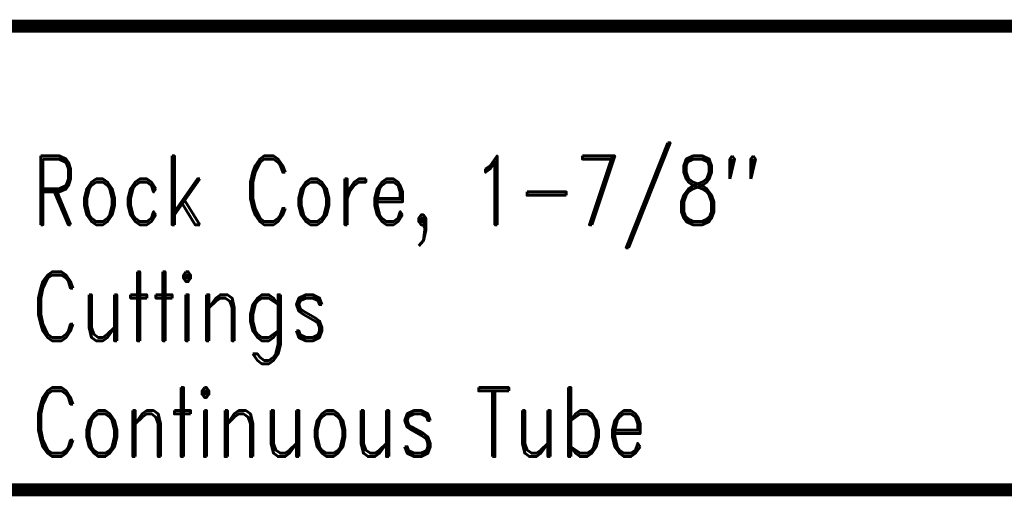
# Model space of a CAD drawing. Extents: x -2 to 113, y -136 to 16.
# Tile 19 of 256: x 32.98 to 48.6, y -136.04 to -128.48. Entities that reach past the tile are written whole.
import ezdxf
from ezdxf.enums import TextEntityAlignment as Align

# ---------------------------------------------------------------- set-up
doc = ezdxf.new("R2010")
doc.units = 0
doc.header["$MEASUREMENT"] = 0
doc.linetypes.add('SOLID', pattern=[0])
doc.layers.get('0').update_dxf_attribs({"linetype": 'SOLID'})
for name, color, linetype in [('1', 7, 'SOLID'), ('10', 7, 'SOLID'), ('11', 7, 'SOLID'), ('12', 7, 'SOLID'), ('13', 7, 'SOLID'), ('14', 7, 'SOLID'), ('15', 7, 'SOLID'), ('16', 7, 'SOLID'), ('17', 7, 'SOLID'), ('18', 7, 'SOLID'), ('19', 7, 'SOLID'), ('2', 7, 'SOLID'), ('20', 7, 'SOLID'), ('21', 7, 'SOLID'), ('22', 7, 'SOLID'), ('23', 7, 'SOLID'), ('24', 7, 'SOLID'), ('25', 7, 'SOLID'), ('26', 7, 'SOLID'), ('27', 7, 'SOLID'), ('28', 7, 'SOLID'), ('29', 7, 'SOLID'), ('3', 7, 'SOLID'), ('30', 7, 'SOLID'), ('31', 7, 'SOLID'), ('32', 7, 'SOLID'), ('33', 7, 'SOLID'), ('34', 7, 'SOLID'), ('35', 7, 'SOLID'), ('36', 7, 'SOLID'), ('37', 7, 'SOLID'), ('38', 7, 'SOLID'), ('39', 7, 'SOLID'), ('4', 7, 'SOLID'), ('40', 7, 'SOLID'), ('41', 7, 'SOLID'), ('42', 7, 'SOLID'), ('43', 7, 'SOLID'), ('44', 7, 'SOLID'), ('45', 7, 'SOLID'), ('46', 7, 'SOLID'), ('47', 7, 'SOLID'), ('48', 7, 'SOLID'), ('49', 7, 'SOLID'), ('5', 7, 'SOLID'), ('50', 7, 'SOLID'), ('51', 7, 'SOLID'), ('52', 7, 'SOLID'), ('53', 7, 'SOLID'), ('54', 7, 'SOLID'), ('55', 7, 'SOLID'), ('56', 7, 'SOLID'), ('57', 7, 'SOLID'), ('58', 7, 'SOLID'), ('59', 7, 'SOLID'), ('6', 7, 'SOLID'), ('60', 7, 'SOLID'), ('61', 7, 'SOLID'), ('62', 7, 'SOLID'), ('63', 7, 'SOLID'), ('64', 7, 'SOLID'), ('65', 7, 'SOLID'), ('66', 7, 'SOLID'), ('67', 7, 'SOLID'), ('68', 7, 'SOLID'), ('7', 7, 'SOLID'), ('8', 7, 'SOLID'), ('9', 7, 'SOLID')]:
    doc.layers.add(name, color=color, linetype=linetype)
doc.styles.add('ROMAND', font='romand', dxfattribs={"height": 1})

msp = doc.modelspace()

# ---------------------------------------------------------------- linework, layer by layer
at = {"color": 7, "linetype": 'SOLID', "const_width": 0.206}
msp.add_lwpolyline([(-0.218, -135.933), (111.547, -135.933), (111.547, -128.58), (-0.218, -128.58), (-0.218, -135.933)], dxfattribs=at)
at = {"layer": '1', "color": 7, "linetype": 'SOLID', "const_width": 0.206}
msp.add_lwpolyline([(-0.218, -135.933), (111.547, -135.933), (111.547, -128.58), (-0.218, -128.58), (-0.218, -135.933)], dxfattribs=at)
at = {"layer": '10', "color": 7, "linetype": 'SOLID', "const_width": 0.206}
msp.add_lwpolyline([(-0.218, -135.933), (111.547, -135.933), (111.547, -128.58), (-0.218, -128.58), (-0.218, -135.933)], dxfattribs=at)
at = {"layer": '11', "color": 7, "linetype": 'SOLID', "const_width": 0.206}
msp.add_lwpolyline([(-0.218, -135.933), (111.547, -135.933), (111.547, -128.58), (-0.218, -128.58), (-0.218, -135.933)], dxfattribs=at)
at = {"layer": '12', "color": 7, "linetype": 'SOLID', "const_width": 0.206}
msp.add_lwpolyline([(-0.218, -135.933), (111.547, -135.933), (111.547, -128.58), (-0.218, -128.58), (-0.218, -135.933)], dxfattribs=at)
at = {"layer": '13', "color": 7, "linetype": 'SOLID', "const_width": 0.206}
msp.add_lwpolyline([(-0.218, -135.933), (111.547, -135.933), (111.547, -128.58), (-0.218, -128.58), (-0.218, -135.933)], dxfattribs=at)
at = {"layer": '14', "color": 7, "linetype": 'SOLID', "const_width": 0.206}
msp.add_lwpolyline([(-0.218, -135.933), (111.547, -135.933), (111.547, -128.58), (-0.218, -128.58), (-0.218, -135.933)], dxfattribs=at)
at = {"layer": '15', "color": 7, "linetype": 'SOLID', "const_width": 0.206}
msp.add_lwpolyline([(-0.218, -135.933), (111.547, -135.933), (111.547, -128.58), (-0.218, -128.58), (-0.218, -135.933)], dxfattribs=at)
at = {"layer": '16', "color": 7, "linetype": 'SOLID', "const_width": 0.206}
msp.add_lwpolyline([(-0.218, -135.933), (111.547, -135.933), (111.547, -128.58), (-0.218, -128.58), (-0.218, -135.933)], dxfattribs=at)
at = {"layer": '17', "color": 7, "linetype": 'SOLID', "const_width": 0.206}
msp.add_lwpolyline([(-0.218, -135.933), (111.547, -135.933), (111.547, -128.58), (-0.218, -128.58), (-0.218, -135.933)], dxfattribs=at)
at = {"layer": '18', "color": 7, "linetype": 'SOLID', "const_width": 0.206}
msp.add_lwpolyline([(-0.218, -135.933), (111.547, -135.933), (111.547, -128.58), (-0.218, -128.58), (-0.218, -135.933)], dxfattribs=at)
at = {"layer": '19', "color": 7, "linetype": 'SOLID', "const_width": 0.206}
msp.add_lwpolyline([(-0.218, -135.933), (111.547, -135.933), (111.547, -128.58), (-0.218, -128.58), (-0.218, -135.933)], dxfattribs=at)
at = {"layer": '2', "color": 7, "linetype": 'SOLID', "const_width": 0.206}
msp.add_lwpolyline([(-0.218, -135.933), (111.547, -135.933), (111.547, -128.58), (-0.218, -128.58), (-0.218, -135.933)], dxfattribs=at)
at = {"layer": '20', "color": 7, "linetype": 'SOLID', "const_width": 0.206}
msp.add_lwpolyline([(-0.218, -135.933), (111.547, -135.933), (111.547, -128.58), (-0.218, -128.58), (-0.218, -135.933)], dxfattribs=at)
at = {"layer": '21', "color": 7, "linetype": 'SOLID', "const_width": 0.206}
msp.add_lwpolyline([(-0.218, -135.933), (111.547, -135.933), (111.547, -128.58), (-0.218, -128.58), (-0.218, -135.933)], dxfattribs=at)
at = {"layer": '22', "color": 7, "linetype": 'SOLID', "const_width": 0.206}
msp.add_lwpolyline([(-0.218, -135.933), (111.547, -135.933), (111.547, -128.58), (-0.218, -128.58), (-0.218, -135.933)], dxfattribs=at)
at = {"layer": '23', "color": 7, "linetype": 'SOLID', "const_width": 0.206}
msp.add_lwpolyline([(-0.218, -135.933), (111.547, -135.933), (111.547, -128.58), (-0.218, -128.58), (-0.218, -135.933)], dxfattribs=at)
at = {"layer": '24', "color": 7, "linetype": 'SOLID', "const_width": 0.206}
msp.add_lwpolyline([(-0.218, -135.933), (111.547, -135.933), (111.547, -128.58), (-0.218, -128.58), (-0.218, -135.933)], dxfattribs=at)
at = {"layer": '25', "color": 7, "linetype": 'SOLID', "const_width": 0.206}
msp.add_lwpolyline([(-0.218, -135.933), (111.547, -135.933), (111.547, -128.58), (-0.218, -128.58), (-0.218, -135.933)], dxfattribs=at)
at = {"layer": '26', "color": 7, "linetype": 'SOLID', "const_width": 0.206}
msp.add_lwpolyline([(-0.218, -135.933), (111.547, -135.933), (111.547, -128.58), (-0.218, -128.58), (-0.218, -135.933)], dxfattribs=at)
at = {"layer": '27', "color": 7, "linetype": 'SOLID', "const_width": 0.206}
msp.add_lwpolyline([(-0.218, -135.933), (111.547, -135.933), (111.547, -128.58), (-0.218, -128.58), (-0.218, -135.933)], dxfattribs=at)
at = {"layer": '28', "color": 7, "linetype": 'SOLID', "const_width": 0.206}
msp.add_lwpolyline([(-0.218, -135.933), (111.547, -135.933), (111.547, -128.58), (-0.218, -128.58), (-0.218, -135.933)], dxfattribs=at)
at = {"layer": '29', "color": 7, "linetype": 'SOLID', "const_width": 0.206}
msp.add_lwpolyline([(-0.218, -135.933), (111.547, -135.933), (111.547, -128.58), (-0.218, -128.58), (-0.218, -135.933)], dxfattribs=at)
at = {"layer": '3', "color": 7, "linetype": 'SOLID', "const_width": 0.206}
msp.add_lwpolyline([(-0.218, -135.933), (111.547, -135.933), (111.547, -128.58), (-0.218, -128.58), (-0.218, -135.933)], dxfattribs=at)
at = {"layer": '30', "color": 7, "linetype": 'SOLID', "const_width": 0.206}
msp.add_lwpolyline([(-0.218, -135.933), (111.547, -135.933), (111.547, -128.58), (-0.218, -128.58), (-0.218, -135.933)], dxfattribs=at)
at = {"layer": '31', "color": 7, "linetype": 'SOLID', "const_width": 0.206}
msp.add_lwpolyline([(-0.218, -135.933), (111.547, -135.933), (111.547, -128.58), (-0.218, -128.58), (-0.218, -135.933)], dxfattribs=at)
at = {"layer": '32', "color": 7, "linetype": 'SOLID', "const_width": 0.206}
msp.add_lwpolyline([(-0.218, -135.933), (111.547, -135.933), (111.547, -128.58), (-0.218, -128.58), (-0.218, -135.933)], dxfattribs=at)
at = {"layer": '33', "color": 7, "linetype": 'SOLID', "const_width": 0.206}
msp.add_lwpolyline([(-0.218, -135.933), (111.547, -135.933), (111.547, -128.58), (-0.218, -128.58), (-0.218, -135.933)], dxfattribs=at)
at = {"layer": '34', "color": 7, "linetype": 'SOLID', "const_width": 0.206}
msp.add_lwpolyline([(-0.218, -135.933), (111.547, -135.933), (111.547, -128.58), (-0.218, -128.58), (-0.218, -135.933)], dxfattribs=at)
at = {"layer": '35', "color": 7, "linetype": 'SOLID', "const_width": 0.206}
msp.add_lwpolyline([(-0.218, -135.933), (111.547, -135.933), (111.547, -128.58), (-0.218, -128.58), (-0.218, -135.933)], dxfattribs=at)
at = {"layer": '36', "color": 7, "linetype": 'SOLID', "const_width": 0.206}
msp.add_lwpolyline([(-0.218, -135.933), (111.547, -135.933), (111.547, -128.58), (-0.218, -128.58), (-0.218, -135.933)], dxfattribs=at)
at = {"layer": '37', "color": 7, "linetype": 'SOLID', "const_width": 0.206}
msp.add_lwpolyline([(-0.218, -135.933), (111.547, -135.933), (111.547, -128.58), (-0.218, -128.58), (-0.218, -135.933)], dxfattribs=at)
at = {"layer": '38', "color": 7, "linetype": 'SOLID', "const_width": 0.206}
msp.add_lwpolyline([(-0.218, -135.933), (111.547, -135.933), (111.547, -128.58), (-0.218, -128.58), (-0.218, -135.933)], dxfattribs=at)
at = {"layer": '39', "color": 7, "linetype": 'SOLID', "const_width": 0.206}
msp.add_lwpolyline([(-0.218, -135.933), (111.547, -135.933), (111.547, -128.58), (-0.218, -128.58), (-0.218, -135.933)], dxfattribs=at)
at = {"layer": '4', "color": 7, "linetype": 'SOLID', "const_width": 0.206}
msp.add_lwpolyline([(-0.218, -135.933), (111.547, -135.933), (111.547, -128.58), (-0.218, -128.58), (-0.218, -135.933)], dxfattribs=at)
at = {"layer": '40', "color": 7, "linetype": 'SOLID', "const_width": 0.206}
msp.add_lwpolyline([(-0.218, -135.933), (111.547, -135.933), (111.547, -128.58), (-0.218, -128.58), (-0.218, -135.933)], dxfattribs=at)
at = {"layer": '41', "color": 7, "linetype": 'SOLID', "const_width": 0.206}
msp.add_lwpolyline([(-0.218, -135.933), (111.547, -135.933), (111.547, -128.58), (-0.218, -128.58), (-0.218, -135.933)], dxfattribs=at)
at = {"layer": '42', "color": 7, "linetype": 'SOLID', "const_width": 0.206}
msp.add_lwpolyline([(-0.218, -135.933), (111.547, -135.933), (111.547, -128.58), (-0.218, -128.58), (-0.218, -135.933)], dxfattribs=at)
at = {"layer": '43', "color": 7, "linetype": 'SOLID', "const_width": 0.206}
msp.add_lwpolyline([(-0.218, -135.933), (111.547, -135.933), (111.547, -128.58), (-0.218, -128.58), (-0.218, -135.933)], dxfattribs=at)
at = {"layer": '44', "color": 7, "linetype": 'SOLID', "const_width": 0.206}
msp.add_lwpolyline([(-0.218, -135.933), (111.547, -135.933), (111.547, -128.58), (-0.218, -128.58), (-0.218, -135.933)], dxfattribs=at)
at = {"layer": '45', "color": 7, "linetype": 'SOLID', "const_width": 0.206}
msp.add_lwpolyline([(-0.218, -135.933), (111.547, -135.933), (111.547, -128.58), (-0.218, -128.58), (-0.218, -135.933)], dxfattribs=at)
at = {"layer": '46', "color": 7, "linetype": 'SOLID', "const_width": 0.206}
msp.add_lwpolyline([(-0.218, -135.933), (111.547, -135.933), (111.547, -128.58), (-0.218, -128.58), (-0.218, -135.933)], dxfattribs=at)
at = {"layer": '47', "color": 7, "linetype": 'SOLID', "const_width": 0.206}
msp.add_lwpolyline([(-0.218, -135.933), (111.547, -135.933), (111.547, -128.58), (-0.218, -128.58), (-0.218, -135.933)], dxfattribs=at)
at = {"layer": '48', "color": 7, "linetype": 'SOLID', "const_width": 0.206}
msp.add_lwpolyline([(-0.218, -135.933), (111.547, -135.933), (111.547, -128.58), (-0.218, -128.58), (-0.218, -135.933)], dxfattribs=at)
at = {"layer": '49', "color": 7, "linetype": 'SOLID', "const_width": 0.206}
msp.add_lwpolyline([(-0.218, -135.933), (111.547, -135.933), (111.547, -128.58), (-0.218, -128.58), (-0.218, -135.933)], dxfattribs=at)
at = {"layer": '5', "color": 7, "linetype": 'SOLID', "const_width": 0.206}
msp.add_lwpolyline([(-0.218, -135.933), (111.547, -135.933), (111.547, -128.58), (-0.218, -128.58), (-0.218, -135.933)], dxfattribs=at)
at = {"layer": '50', "color": 7, "linetype": 'SOLID', "const_width": 0.206}
msp.add_lwpolyline([(-0.218, -135.933), (111.547, -135.933), (111.547, -128.58), (-0.218, -128.58), (-0.218, -135.933)], dxfattribs=at)
at = {"layer": '51', "color": 7, "linetype": 'SOLID', "const_width": 0.206}
msp.add_lwpolyline([(-0.218, -135.933), (111.547, -135.933), (111.547, -128.58), (-0.218, -128.58), (-0.218, -135.933)], dxfattribs=at)
at = {"layer": '52', "color": 7, "linetype": 'SOLID', "const_width": 0.206}
msp.add_lwpolyline([(-0.218, -135.933), (111.547, -135.933), (111.547, -128.58), (-0.218, -128.58), (-0.218, -135.933)], dxfattribs=at)
at = {"layer": '53', "color": 7, "linetype": 'SOLID', "const_width": 0.206}
msp.add_lwpolyline([(-0.218, -135.933), (111.547, -135.933), (111.547, -128.58), (-0.218, -128.58), (-0.218, -135.933)], dxfattribs=at)
at = {"layer": '54', "color": 7, "linetype": 'SOLID', "const_width": 0.206}
msp.add_lwpolyline([(-0.218, -135.933), (111.547, -135.933), (111.547, -128.58), (-0.218, -128.58), (-0.218, -135.933)], dxfattribs=at)
at = {"layer": '55', "color": 7, "linetype": 'SOLID', "const_width": 0.206}
msp.add_lwpolyline([(-0.218, -135.933), (111.547, -135.933), (111.547, -128.58), (-0.218, -128.58), (-0.218, -135.933)], dxfattribs=at)
at = {"layer": '56', "color": 7, "linetype": 'SOLID', "const_width": 0.206}
msp.add_lwpolyline([(-0.218, -135.933), (111.547, -135.933), (111.547, -128.58), (-0.218, -128.58), (-0.218, -135.933)], dxfattribs=at)
at = {"layer": '57', "color": 7, "linetype": 'SOLID', "const_width": 0.206}
msp.add_lwpolyline([(-0.218, -135.933), (111.547, -135.933), (111.547, -128.58), (-0.218, -128.58), (-0.218, -135.933)], dxfattribs=at)
at = {"layer": '58', "color": 7, "linetype": 'SOLID', "const_width": 0.206}
msp.add_lwpolyline([(-0.218, -135.933), (111.547, -135.933), (111.547, -128.58), (-0.218, -128.58), (-0.218, -135.933)], dxfattribs=at)
at = {"layer": '59', "color": 7, "linetype": 'SOLID', "const_width": 0.206}
msp.add_lwpolyline([(-0.218, -135.933), (111.547, -135.933), (111.547, -128.58), (-0.218, -128.58), (-0.218, -135.933)], dxfattribs=at)
at = {"layer": '6', "color": 7, "linetype": 'SOLID', "const_width": 0.206}
msp.add_lwpolyline([(-0.218, -135.933), (111.547, -135.933), (111.547, -128.58), (-0.218, -128.58), (-0.218, -135.933)], dxfattribs=at)
at = {"layer": '60', "color": 7, "linetype": 'SOLID', "const_width": 0.206}
msp.add_lwpolyline([(-0.218, -135.933), (111.547, -135.933), (111.547, -128.58), (-0.218, -128.58), (-0.218, -135.933)], dxfattribs=at)
at = {"layer": '61', "color": 7, "linetype": 'SOLID', "const_width": 0.206}
msp.add_lwpolyline([(-0.218, -135.933), (111.547, -135.933), (111.547, -128.58), (-0.218, -128.58), (-0.218, -135.933)], dxfattribs=at)
at = {"layer": '62', "color": 7, "linetype": 'SOLID', "const_width": 0.206}
msp.add_lwpolyline([(-0.218, -135.933), (111.547, -135.933), (111.547, -128.58), (-0.218, -128.58), (-0.218, -135.933)], dxfattribs=at)
at = {"layer": '63', "color": 7, "linetype": 'SOLID', "const_width": 0.206}
msp.add_lwpolyline([(-0.218, -135.933), (111.547, -135.933), (111.547, -128.58), (-0.218, -128.58), (-0.218, -135.933)], dxfattribs=at)
at = {"layer": '64', "color": 7, "linetype": 'SOLID', "const_width": 0.206}
msp.add_lwpolyline([(-0.218, -135.933), (111.547, -135.933), (111.547, -128.58), (-0.218, -128.58), (-0.218, -135.933)], dxfattribs=at)
at = {"layer": '65', "color": 7, "linetype": 'SOLID', "const_width": 0.206}
msp.add_lwpolyline([(-0.218, -135.933), (111.547, -135.933), (111.547, -128.58), (-0.218, -128.58), (-0.218, -135.933)], dxfattribs=at)
at = {"layer": '66', "color": 7, "linetype": 'SOLID', "const_width": 0.206}
msp.add_lwpolyline([(-0.218, -135.933), (111.547, -135.933), (111.547, -128.58), (-0.218, -128.58), (-0.218, -135.933)], dxfattribs=at)
at = {"layer": '67', "color": 7, "linetype": 'SOLID', "const_width": 0.206}
msp.add_lwpolyline([(-0.218, -135.933), (111.547, -135.933), (111.547, -128.58), (-0.218, -128.58), (-0.218, -135.933)], dxfattribs=at)
at = {"layer": '68', "color": 7, "linetype": 'SOLID', "const_width": 0.206}
msp.add_lwpolyline([(-0.218, -135.933), (111.547, -135.933), (111.547, -128.58), (-0.218, -128.58), (-0.218, -135.933)], dxfattribs=at)
at = {"layer": '7', "color": 7, "linetype": 'SOLID', "const_width": 0.206}
msp.add_lwpolyline([(-0.218, -135.933), (111.547, -135.933), (111.547, -128.58), (-0.218, -128.58), (-0.218, -135.933)], dxfattribs=at)
at = {"layer": '8', "color": 7, "linetype": 'SOLID', "const_width": 0.206}
msp.add_lwpolyline([(-0.218, -135.933), (111.547, -135.933), (111.547, -128.58), (-0.218, -128.58), (-0.218, -135.933)], dxfattribs=at)
at = {"layer": '9', "color": 7, "linetype": 'SOLID', "const_width": 0.206}
msp.add_lwpolyline([(-0.218, -135.933), (111.547, -135.933), (111.547, -128.58), (-0.218, -128.58), (-0.218, -135.933)], dxfattribs=at)

# ---------------------------------------------------------------- texts
at = {"color": 7, "style": 'ROMAND', "width": 0.78}
for s, height, p in [('Rock Core, 1-7/8"', 1.09412, (33.165, -131.183)), ('Cuttings', 1.0941, (33.165, -133.021)), ('Continuous Tube', 1.09412, (33.165, -134.859))]:
    msp.add_text(s, height=height, dxfattribs=at).set_placement(p, align=Align.MIDDLE_LEFT)
at = {"layer": '1', "color": 7, "style": 'ROMAND', "width": 0.78}
for s, height, p in [('Rock Core, 1-7/8"', 1.09412, (33.165, -131.183)), ('Cuttings', 1.0941, (33.165, -133.021)), ('Continuous Tube', 1.09412, (33.165, -134.859))]:
    msp.add_text(s, height=height, dxfattribs=at).set_placement(p, align=Align.MIDDLE_LEFT)
at = {"layer": '10', "color": 7, "style": 'ROMAND', "width": 0.78}
for s, height, p in [('Rock Core, 1-7/8"', 1.09412, (33.165, -131.183)), ('Cuttings', 1.0941, (33.165, -133.021)), ('Continuous Tube', 1.09412, (33.165, -134.859))]:
    msp.add_text(s, height=height, dxfattribs=at).set_placement(p, align=Align.MIDDLE_LEFT)
at = {"layer": '11', "color": 7, "style": 'ROMAND', "width": 0.78}
for s, height, p in [('Rock Core, 1-7/8"', 1.09412, (33.165, -131.183)), ('Cuttings', 1.0941, (33.165, -133.021)), ('Continuous Tube', 1.09412, (33.165, -134.859))]:
    msp.add_text(s, height=height, dxfattribs=at).set_placement(p, align=Align.MIDDLE_LEFT)
at = {"layer": '12', "color": 7, "style": 'ROMAND', "width": 0.78}
for s, height, p in [('Rock Core, 1-7/8"', 1.09412, (33.165, -131.183)), ('Cuttings', 1.0941, (33.165, -133.021)), ('Continuous Tube', 1.09412, (33.165, -134.859))]:
    msp.add_text(s, height=height, dxfattribs=at).set_placement(p, align=Align.MIDDLE_LEFT)
at = {"layer": '13', "color": 7, "style": 'ROMAND', "width": 0.78}
for s, height, p in [('Rock Core, 1-7/8"', 1.09412, (33.165, -131.183)), ('Cuttings', 1.0941, (33.165, -133.021)), ('Continuous Tube', 1.09412, (33.165, -134.859))]:
    msp.add_text(s, height=height, dxfattribs=at).set_placement(p, align=Align.MIDDLE_LEFT)
at = {"layer": '14', "color": 7, "style": 'ROMAND', "width": 0.78}
for s, height, p in [('Rock Core, 1-7/8"', 1.09412, (33.165, -131.183)), ('Cuttings', 1.0941, (33.165, -133.021)), ('Continuous Tube', 1.09412, (33.165, -134.859))]:
    msp.add_text(s, height=height, dxfattribs=at).set_placement(p, align=Align.MIDDLE_LEFT)
at = {"layer": '15', "color": 7, "style": 'ROMAND', "width": 0.78}
for s, height, p in [('Rock Core, 1-7/8"', 1.09412, (33.165, -131.183)), ('Cuttings', 1.0941, (33.165, -133.021)), ('Continuous Tube', 1.09412, (33.165, -134.859))]:
    msp.add_text(s, height=height, dxfattribs=at).set_placement(p, align=Align.MIDDLE_LEFT)
at = {"layer": '16', "color": 7, "style": 'ROMAND', "width": 0.78}
for s, height, p in [('Rock Core, 1-7/8"', 1.09412, (33.165, -131.183)), ('Cuttings', 1.0941, (33.165, -133.021)), ('Continuous Tube', 1.09412, (33.165, -134.859))]:
    msp.add_text(s, height=height, dxfattribs=at).set_placement(p, align=Align.MIDDLE_LEFT)
at = {"layer": '17', "color": 7, "style": 'ROMAND', "width": 0.78}
for s, height, p in [('Rock Core, 1-7/8"', 1.09412, (33.165, -131.183)), ('Cuttings', 1.0941, (33.165, -133.021)), ('Continuous Tube', 1.09412, (33.165, -134.859))]:
    msp.add_text(s, height=height, dxfattribs=at).set_placement(p, align=Align.MIDDLE_LEFT)
at = {"layer": '18', "color": 7, "style": 'ROMAND', "width": 0.78}
for s, height, p in [('Rock Core, 1-7/8"', 1.09412, (33.165, -131.183)), ('Cuttings', 1.0941, (33.165, -133.021)), ('Continuous Tube', 1.09412, (33.165, -134.859))]:
    msp.add_text(s, height=height, dxfattribs=at).set_placement(p, align=Align.MIDDLE_LEFT)
at = {"layer": '19', "color": 7, "style": 'ROMAND', "width": 0.78}
for s, height, p in [('Rock Core, 1-7/8"', 1.09412, (33.165, -131.183)), ('Cuttings', 1.0941, (33.165, -133.021)), ('Continuous Tube', 1.09412, (33.165, -134.859))]:
    msp.add_text(s, height=height, dxfattribs=at).set_placement(p, align=Align.MIDDLE_LEFT)
at = {"layer": '2', "color": 7, "style": 'ROMAND', "width": 0.78}
for s, height, p in [('Rock Core, 1-7/8"', 1.09412, (33.165, -131.183)), ('Cuttings', 1.0941, (33.165, -133.021)), ('Continuous Tube', 1.09412, (33.165, -134.859))]:
    msp.add_text(s, height=height, dxfattribs=at).set_placement(p, align=Align.MIDDLE_LEFT)
at = {"layer": '20', "color": 7, "style": 'ROMAND', "width": 0.78}
for s, height, p in [('Rock Core, 1-7/8"', 1.09412, (33.165, -131.183)), ('Cuttings', 1.0941, (33.165, -133.021)), ('Continuous Tube', 1.09412, (33.165, -134.859))]:
    msp.add_text(s, height=height, dxfattribs=at).set_placement(p, align=Align.MIDDLE_LEFT)
at = {"layer": '21', "color": 7, "style": 'ROMAND', "width": 0.78}
for s, height, p in [('Rock Core, 1-7/8"', 1.09412, (33.165, -131.183)), ('Cuttings', 1.0941, (33.165, -133.021)), ('Continuous Tube', 1.09412, (33.165, -134.859))]:
    msp.add_text(s, height=height, dxfattribs=at).set_placement(p, align=Align.MIDDLE_LEFT)
at = {"layer": '22', "color": 7, "style": 'ROMAND', "width": 0.78}
for s, height, p in [('Rock Core, 1-7/8"', 1.09412, (33.165, -131.183)), ('Cuttings', 1.0941, (33.165, -133.021)), ('Continuous Tube', 1.09412, (33.165, -134.859))]:
    msp.add_text(s, height=height, dxfattribs=at).set_placement(p, align=Align.MIDDLE_LEFT)
at = {"layer": '23', "color": 7, "style": 'ROMAND', "width": 0.78}
for s, height, p in [('Rock Core, 1-7/8"', 1.09412, (33.165, -131.183)), ('Cuttings', 1.0941, (33.165, -133.021)), ('Continuous Tube', 1.09412, (33.165, -134.859))]:
    msp.add_text(s, height=height, dxfattribs=at).set_placement(p, align=Align.MIDDLE_LEFT)
at = {"layer": '24', "color": 7, "style": 'ROMAND', "width": 0.78}
for s, height, p in [('Rock Core, 1-7/8"', 1.09412, (33.165, -131.183)), ('Cuttings', 1.0941, (33.165, -133.021)), ('Continuous Tube', 1.09412, (33.165, -134.859))]:
    msp.add_text(s, height=height, dxfattribs=at).set_placement(p, align=Align.MIDDLE_LEFT)
at = {"layer": '25', "color": 7, "style": 'ROMAND', "width": 0.78}
for s, height, p in [('Rock Core, 1-7/8"', 1.09412, (33.165, -131.183)), ('Cuttings', 1.0941, (33.165, -133.021)), ('Continuous Tube', 1.09412, (33.165, -134.859))]:
    msp.add_text(s, height=height, dxfattribs=at).set_placement(p, align=Align.MIDDLE_LEFT)
at = {"layer": '26', "color": 7, "style": 'ROMAND', "width": 0.78}
for s, height, p in [('Rock Core, 1-7/8"', 1.09412, (33.165, -131.183)), ('Cuttings', 1.0941, (33.165, -133.021)), ('Continuous Tube', 1.09412, (33.165, -134.859))]:
    msp.add_text(s, height=height, dxfattribs=at).set_placement(p, align=Align.MIDDLE_LEFT)
at = {"layer": '27', "color": 7, "style": 'ROMAND', "width": 0.78}
for s, height, p in [('Rock Core, 1-7/8"', 1.09412, (33.165, -131.183)), ('Cuttings', 1.0941, (33.165, -133.021)), ('Continuous Tube', 1.09412, (33.165, -134.859))]:
    msp.add_text(s, height=height, dxfattribs=at).set_placement(p, align=Align.MIDDLE_LEFT)
at = {"layer": '28', "color": 7, "style": 'ROMAND', "width": 0.78}
for s, height, p in [('Rock Core, 1-7/8"', 1.09412, (33.165, -131.183)), ('Cuttings', 1.0941, (33.165, -133.021)), ('Continuous Tube', 1.09412, (33.165, -134.859))]:
    msp.add_text(s, height=height, dxfattribs=at).set_placement(p, align=Align.MIDDLE_LEFT)
at = {"layer": '29', "color": 7, "style": 'ROMAND', "width": 0.78}
for s, height, p in [('Rock Core, 1-7/8"', 1.09412, (33.165, -131.183)), ('Cuttings', 1.0941, (33.165, -133.021)), ('Continuous Tube', 1.09412, (33.165, -134.859))]:
    msp.add_text(s, height=height, dxfattribs=at).set_placement(p, align=Align.MIDDLE_LEFT)
at = {"layer": '3', "color": 7, "style": 'ROMAND', "width": 0.78}
for s, height, p in [('Rock Core, 1-7/8"', 1.09412, (33.165, -131.183)), ('Cuttings', 1.0941, (33.165, -133.021)), ('Continuous Tube', 1.09412, (33.165, -134.859))]:
    msp.add_text(s, height=height, dxfattribs=at).set_placement(p, align=Align.MIDDLE_LEFT)
at = {"layer": '30', "color": 7, "style": 'ROMAND', "width": 0.78}
for s, height, p in [('Rock Core, 1-7/8"', 1.09412, (33.165, -131.183)), ('Cuttings', 1.0941, (33.165, -133.021)), ('Continuous Tube', 1.09412, (33.165, -134.859))]:
    msp.add_text(s, height=height, dxfattribs=at).set_placement(p, align=Align.MIDDLE_LEFT)
at = {"layer": '31', "color": 7, "style": 'ROMAND', "width": 0.78}
for s, height, p in [('Rock Core, 1-7/8"', 1.09412, (33.165, -131.183)), ('Cuttings', 1.0941, (33.165, -133.021)), ('Continuous Tube', 1.09412, (33.165, -134.859))]:
    msp.add_text(s, height=height, dxfattribs=at).set_placement(p, align=Align.MIDDLE_LEFT)
at = {"layer": '32', "color": 7, "style": 'ROMAND', "width": 0.78}
for s, height, p in [('Rock Core, 1-7/8"', 1.09412, (33.165, -131.183)), ('Cuttings', 1.0941, (33.165, -133.021)), ('Continuous Tube', 1.09412, (33.165, -134.859))]:
    msp.add_text(s, height=height, dxfattribs=at).set_placement(p, align=Align.MIDDLE_LEFT)
at = {"layer": '33', "color": 7, "style": 'ROMAND', "width": 0.78}
for s, height, p in [('Rock Core, 1-7/8"', 1.09412, (33.165, -131.183)), ('Cuttings', 1.0941, (33.165, -133.021)), ('Continuous Tube', 1.09412, (33.165, -134.859))]:
    msp.add_text(s, height=height, dxfattribs=at).set_placement(p, align=Align.MIDDLE_LEFT)
at = {"layer": '34', "color": 7, "style": 'ROMAND', "width": 0.78}
for s, height, p in [('Rock Core, 1-7/8"', 1.09412, (33.165, -131.183)), ('Cuttings', 1.0941, (33.165, -133.021)), ('Continuous Tube', 1.09412, (33.165, -134.859))]:
    msp.add_text(s, height=height, dxfattribs=at).set_placement(p, align=Align.MIDDLE_LEFT)
at = {"layer": '35', "color": 7, "style": 'ROMAND', "width": 0.78}
for s, height, p in [('Rock Core, 1-7/8"', 1.09412, (33.165, -131.183)), ('Cuttings', 1.0941, (33.165, -133.021)), ('Continuous Tube', 1.09412, (33.165, -134.859))]:
    msp.add_text(s, height=height, dxfattribs=at).set_placement(p, align=Align.MIDDLE_LEFT)
at = {"layer": '36', "color": 7, "style": 'ROMAND', "width": 0.78}
for s, height, p in [('Rock Core, 1-7/8"', 1.09412, (33.165, -131.183)), ('Cuttings', 1.0941, (33.165, -133.021)), ('Continuous Tube', 1.09412, (33.165, -134.859))]:
    msp.add_text(s, height=height, dxfattribs=at).set_placement(p, align=Align.MIDDLE_LEFT)
at = {"layer": '37', "color": 7, "style": 'ROMAND', "width": 0.78}
for s, height, p in [('Rock Core, 1-7/8"', 1.09412, (33.165, -131.183)), ('Cuttings', 1.0941, (33.165, -133.021)), ('Continuous Tube', 1.09412, (33.165, -134.859))]:
    msp.add_text(s, height=height, dxfattribs=at).set_placement(p, align=Align.MIDDLE_LEFT)
at = {"layer": '38', "color": 7, "style": 'ROMAND', "width": 0.78}
for s, height, p in [('Rock Core, 1-7/8"', 1.09412, (33.165, -131.183)), ('Cuttings', 1.0941, (33.165, -133.021)), ('Continuous Tube', 1.09412, (33.165, -134.859))]:
    msp.add_text(s, height=height, dxfattribs=at).set_placement(p, align=Align.MIDDLE_LEFT)
at = {"layer": '39', "color": 7, "style": 'ROMAND', "width": 0.78}
for s, height, p in [('Rock Core, 1-7/8"', 1.09412, (33.165, -131.183)), ('Cuttings', 1.0941, (33.165, -133.021)), ('Continuous Tube', 1.09412, (33.165, -134.859))]:
    msp.add_text(s, height=height, dxfattribs=at).set_placement(p, align=Align.MIDDLE_LEFT)
at = {"layer": '4', "color": 7, "style": 'ROMAND', "width": 0.78}
for s, height, p in [('Rock Core, 1-7/8"', 1.09412, (33.165, -131.183)), ('Cuttings', 1.0941, (33.165, -133.021)), ('Continuous Tube', 1.09412, (33.165, -134.859))]:
    msp.add_text(s, height=height, dxfattribs=at).set_placement(p, align=Align.MIDDLE_LEFT)
at = {"layer": '40', "color": 7, "style": 'ROMAND', "width": 0.78}
for s, height, p in [('Rock Core, 1-7/8"', 1.09412, (33.165, -131.183)), ('Cuttings', 1.0941, (33.165, -133.021)), ('Continuous Tube', 1.09412, (33.165, -134.859))]:
    msp.add_text(s, height=height, dxfattribs=at).set_placement(p, align=Align.MIDDLE_LEFT)
at = {"layer": '41', "color": 7, "style": 'ROMAND', "width": 0.78}
for s, height, p in [('Rock Core, 1-7/8"', 1.09412, (33.165, -131.183)), ('Cuttings', 1.0941, (33.165, -133.021)), ('Continuous Tube', 1.09412, (33.165, -134.859))]:
    msp.add_text(s, height=height, dxfattribs=at).set_placement(p, align=Align.MIDDLE_LEFT)
at = {"layer": '42', "color": 7, "style": 'ROMAND', "width": 0.78}
for s, height, p in [('Rock Core, 1-7/8"', 1.09412, (33.165, -131.183)), ('Cuttings', 1.0941, (33.165, -133.021)), ('Continuous Tube', 1.09412, (33.165, -134.859))]:
    msp.add_text(s, height=height, dxfattribs=at).set_placement(p, align=Align.MIDDLE_LEFT)
at = {"layer": '43', "color": 7, "style": 'ROMAND', "width": 0.78}
for s, height, p in [('Rock Core, 1-7/8"', 1.09412, (33.165, -131.183)), ('Cuttings', 1.0941, (33.165, -133.021)), ('Continuous Tube', 1.09412, (33.165, -134.859))]:
    msp.add_text(s, height=height, dxfattribs=at).set_placement(p, align=Align.MIDDLE_LEFT)
at = {"layer": '44', "color": 7, "style": 'ROMAND', "width": 0.78}
for s, height, p in [('Rock Core, 1-7/8"', 1.09412, (33.165, -131.183)), ('Cuttings', 1.0941, (33.165, -133.021)), ('Continuous Tube', 1.09412, (33.165, -134.859))]:
    msp.add_text(s, height=height, dxfattribs=at).set_placement(p, align=Align.MIDDLE_LEFT)
at = {"layer": '45', "color": 7, "style": 'ROMAND', "width": 0.78}
for s, height, p in [('Rock Core, 1-7/8"', 1.09412, (33.165, -131.183)), ('Cuttings', 1.0941, (33.165, -133.021)), ('Continuous Tube', 1.09412, (33.165, -134.859))]:
    msp.add_text(s, height=height, dxfattribs=at).set_placement(p, align=Align.MIDDLE_LEFT)
at = {"layer": '46', "color": 7, "style": 'ROMAND', "width": 0.78}
for s, height, p in [('Rock Core, 1-7/8"', 1.09412, (33.165, -131.183)), ('Cuttings', 1.0941, (33.165, -133.021)), ('Continuous Tube', 1.09412, (33.165, -134.859))]:
    msp.add_text(s, height=height, dxfattribs=at).set_placement(p, align=Align.MIDDLE_LEFT)
at = {"layer": '47', "color": 7, "style": 'ROMAND', "width": 0.78}
for s, height, p in [('Rock Core, 1-7/8"', 1.09412, (33.165, -131.183)), ('Cuttings', 1.0941, (33.165, -133.021)), ('Continuous Tube', 1.09412, (33.165, -134.859))]:
    msp.add_text(s, height=height, dxfattribs=at).set_placement(p, align=Align.MIDDLE_LEFT)
at = {"layer": '48', "color": 7, "style": 'ROMAND', "width": 0.78}
for s, height, p in [('Rock Core, 1-7/8"', 1.09412, (33.165, -131.183)), ('Cuttings', 1.0941, (33.165, -133.021)), ('Continuous Tube', 1.09412, (33.165, -134.859))]:
    msp.add_text(s, height=height, dxfattribs=at).set_placement(p, align=Align.MIDDLE_LEFT)
at = {"layer": '49', "color": 7, "style": 'ROMAND', "width": 0.78}
for s, height, p in [('Rock Core, 1-7/8"', 1.09412, (33.165, -131.183)), ('Cuttings', 1.0941, (33.165, -133.021)), ('Continuous Tube', 1.09412, (33.165, -134.859))]:
    msp.add_text(s, height=height, dxfattribs=at).set_placement(p, align=Align.MIDDLE_LEFT)
at = {"layer": '5', "color": 7, "style": 'ROMAND', "width": 0.78}
for s, height, p in [('Rock Core, 1-7/8"', 1.09412, (33.165, -131.183)), ('Cuttings', 1.0941, (33.165, -133.021)), ('Continuous Tube', 1.09412, (33.165, -134.859))]:
    msp.add_text(s, height=height, dxfattribs=at).set_placement(p, align=Align.MIDDLE_LEFT)
at = {"layer": '50', "color": 7, "style": 'ROMAND', "width": 0.78}
for s, height, p in [('Rock Core, 1-7/8"', 1.09412, (33.165, -131.183)), ('Cuttings', 1.0941, (33.165, -133.021)), ('Continuous Tube', 1.09412, (33.165, -134.859))]:
    msp.add_text(s, height=height, dxfattribs=at).set_placement(p, align=Align.MIDDLE_LEFT)
at = {"layer": '51', "color": 7, "style": 'ROMAND', "width": 0.78}
for s, height, p in [('Rock Core, 1-7/8"', 1.09412, (33.165, -131.183)), ('Cuttings', 1.0941, (33.165, -133.021)), ('Continuous Tube', 1.09412, (33.165, -134.859))]:
    msp.add_text(s, height=height, dxfattribs=at).set_placement(p, align=Align.MIDDLE_LEFT)
at = {"layer": '52', "color": 7, "style": 'ROMAND', "width": 0.78}
for s, height, p in [('Rock Core, 1-7/8"', 1.09412, (33.165, -131.183)), ('Cuttings', 1.0941, (33.165, -133.021)), ('Continuous Tube', 1.09412, (33.165, -134.859))]:
    msp.add_text(s, height=height, dxfattribs=at).set_placement(p, align=Align.MIDDLE_LEFT)
at = {"layer": '53', "color": 7, "style": 'ROMAND', "width": 0.78}
for s, height, p in [('Rock Core, 1-7/8"', 1.09412, (33.165, -131.183)), ('Cuttings', 1.0941, (33.165, -133.021)), ('Continuous Tube', 1.09412, (33.165, -134.859))]:
    msp.add_text(s, height=height, dxfattribs=at).set_placement(p, align=Align.MIDDLE_LEFT)
at = {"layer": '54', "color": 7, "style": 'ROMAND', "width": 0.78}
for s, height, p in [('Rock Core, 1-7/8"', 1.09412, (33.165, -131.183)), ('Cuttings', 1.0941, (33.165, -133.021)), ('Continuous Tube', 1.09412, (33.165, -134.859))]:
    msp.add_text(s, height=height, dxfattribs=at).set_placement(p, align=Align.MIDDLE_LEFT)
at = {"layer": '55', "color": 7, "style": 'ROMAND', "width": 0.78}
for s, height, p in [('Rock Core, 1-7/8"', 1.09412, (33.165, -131.183)), ('Cuttings', 1.0941, (33.165, -133.021)), ('Continuous Tube', 1.09412, (33.165, -134.859))]:
    msp.add_text(s, height=height, dxfattribs=at).set_placement(p, align=Align.MIDDLE_LEFT)
at = {"layer": '56', "color": 7, "style": 'ROMAND', "width": 0.78}
for s, height, p in [('Rock Core, 1-7/8"', 1.09412, (33.165, -131.183)), ('Cuttings', 1.0941, (33.165, -133.021)), ('Continuous Tube', 1.09412, (33.165, -134.859))]:
    msp.add_text(s, height=height, dxfattribs=at).set_placement(p, align=Align.MIDDLE_LEFT)
at = {"layer": '57', "color": 7, "style": 'ROMAND', "width": 0.78}
for s, height, p in [('Rock Core, 1-7/8"', 1.09412, (33.165, -131.183)), ('Cuttings', 1.0941, (33.165, -133.021)), ('Continuous Tube', 1.09412, (33.165, -134.859))]:
    msp.add_text(s, height=height, dxfattribs=at).set_placement(p, align=Align.MIDDLE_LEFT)
at = {"layer": '58', "color": 7, "style": 'ROMAND', "width": 0.78}
for s, height, p in [('Rock Core, 1-7/8"', 1.09412, (33.165, -131.183)), ('Cuttings', 1.0941, (33.165, -133.021)), ('Continuous Tube', 1.09412, (33.165, -134.859))]:
    msp.add_text(s, height=height, dxfattribs=at).set_placement(p, align=Align.MIDDLE_LEFT)
at = {"layer": '59', "color": 7, "style": 'ROMAND', "width": 0.78}
for s, height, p in [('Rock Core, 1-7/8"', 1.09412, (33.165, -131.183)), ('Cuttings', 1.0941, (33.165, -133.021)), ('Continuous Tube', 1.09412, (33.165, -134.859))]:
    msp.add_text(s, height=height, dxfattribs=at).set_placement(p, align=Align.MIDDLE_LEFT)
at = {"layer": '6', "color": 7, "style": 'ROMAND', "width": 0.78}
for s, height, p in [('Rock Core, 1-7/8"', 1.09412, (33.165, -131.183)), ('Cuttings', 1.0941, (33.165, -133.021)), ('Continuous Tube', 1.09412, (33.165, -134.859))]:
    msp.add_text(s, height=height, dxfattribs=at).set_placement(p, align=Align.MIDDLE_LEFT)
at = {"layer": '60', "color": 7, "style": 'ROMAND', "width": 0.78}
for s, height, p in [('Rock Core, 1-7/8"', 1.09412, (33.165, -131.183)), ('Cuttings', 1.0941, (33.165, -133.021)), ('Continuous Tube', 1.09412, (33.165, -134.859))]:
    msp.add_text(s, height=height, dxfattribs=at).set_placement(p, align=Align.MIDDLE_LEFT)
at = {"layer": '61', "color": 7, "style": 'ROMAND', "width": 0.78}
for s, height, p in [('Rock Core, 1-7/8"', 1.09412, (33.165, -131.183)), ('Cuttings', 1.0941, (33.165, -133.021)), ('Continuous Tube', 1.09412, (33.165, -134.859))]:
    msp.add_text(s, height=height, dxfattribs=at).set_placement(p, align=Align.MIDDLE_LEFT)
at = {"layer": '62', "color": 7, "style": 'ROMAND', "width": 0.78}
for s, height, p in [('Rock Core, 1-7/8"', 1.09412, (33.165, -131.183)), ('Cuttings', 1.0941, (33.165, -133.021)), ('Continuous Tube', 1.09412, (33.165, -134.859))]:
    msp.add_text(s, height=height, dxfattribs=at).set_placement(p, align=Align.MIDDLE_LEFT)
at = {"layer": '63', "color": 7, "style": 'ROMAND', "width": 0.78}
for s, height, p in [('Rock Core, 1-7/8"', 1.09412, (33.165, -131.183)), ('Cuttings', 1.0941, (33.165, -133.021)), ('Continuous Tube', 1.09412, (33.165, -134.859))]:
    msp.add_text(s, height=height, dxfattribs=at).set_placement(p, align=Align.MIDDLE_LEFT)
at = {"layer": '64', "color": 7, "style": 'ROMAND', "width": 0.78}
for s, height, p in [('Rock Core, 1-7/8"', 1.09412, (33.165, -131.183)), ('Cuttings', 1.0941, (33.165, -133.021)), ('Continuous Tube', 1.09412, (33.165, -134.859))]:
    msp.add_text(s, height=height, dxfattribs=at).set_placement(p, align=Align.MIDDLE_LEFT)
at = {"layer": '65', "color": 7, "style": 'ROMAND', "width": 0.78}
for s, height, p in [('Rock Core, 1-7/8"', 1.09412, (33.165, -131.183)), ('Cuttings', 1.0941, (33.165, -133.021)), ('Continuous Tube', 1.09412, (33.165, -134.859))]:
    msp.add_text(s, height=height, dxfattribs=at).set_placement(p, align=Align.MIDDLE_LEFT)
at = {"layer": '66', "color": 7, "style": 'ROMAND', "width": 0.78}
for s, height, p in [('Rock Core, 1-7/8"', 1.09412, (33.165, -131.183)), ('Cuttings', 1.0941, (33.165, -133.021)), ('Continuous Tube', 1.09412, (33.165, -134.859))]:
    msp.add_text(s, height=height, dxfattribs=at).set_placement(p, align=Align.MIDDLE_LEFT)
at = {"layer": '67', "color": 7, "style": 'ROMAND', "width": 0.78}
for s, height, p in [('Rock Core, 1-7/8"', 1.09412, (33.165, -131.183)), ('Cuttings', 1.0941, (33.165, -133.021)), ('Continuous Tube', 1.09412, (33.165, -134.859))]:
    msp.add_text(s, height=height, dxfattribs=at).set_placement(p, align=Align.MIDDLE_LEFT)
at = {"layer": '68', "color": 7, "style": 'ROMAND', "width": 0.78}
for s, height, p in [('Rock Core, 1-7/8"', 1.09412, (33.165, -131.183)), ('Cuttings', 1.0941, (33.165, -133.021)), ('Continuous Tube', 1.09412, (33.165, -134.859))]:
    msp.add_text(s, height=height, dxfattribs=at).set_placement(p, align=Align.MIDDLE_LEFT)
at = {"layer": '7', "color": 7, "style": 'ROMAND', "width": 0.78}
for s, height, p in [('Rock Core, 1-7/8"', 1.09412, (33.165, -131.183)), ('Cuttings', 1.0941, (33.165, -133.021)), ('Continuous Tube', 1.09412, (33.165, -134.859))]:
    msp.add_text(s, height=height, dxfattribs=at).set_placement(p, align=Align.MIDDLE_LEFT)
at = {"layer": '8', "color": 7, "style": 'ROMAND', "width": 0.78}
for s, height, p in [('Rock Core, 1-7/8"', 1.09412, (33.165, -131.183)), ('Cuttings', 1.0941, (33.165, -133.021)), ('Continuous Tube', 1.09412, (33.165, -134.859))]:
    msp.add_text(s, height=height, dxfattribs=at).set_placement(p, align=Align.MIDDLE_LEFT)
at = {"layer": '9', "color": 7, "style": 'ROMAND', "width": 0.78}
for s, height, p in [('Rock Core, 1-7/8"', 1.09412, (33.165, -131.183)), ('Cuttings', 1.0941, (33.165, -133.021)), ('Continuous Tube', 1.09412, (33.165, -134.859))]:
    msp.add_text(s, height=height, dxfattribs=at).set_placement(p, align=Align.MIDDLE_LEFT)

doc.saveas('drawing.dxf')
